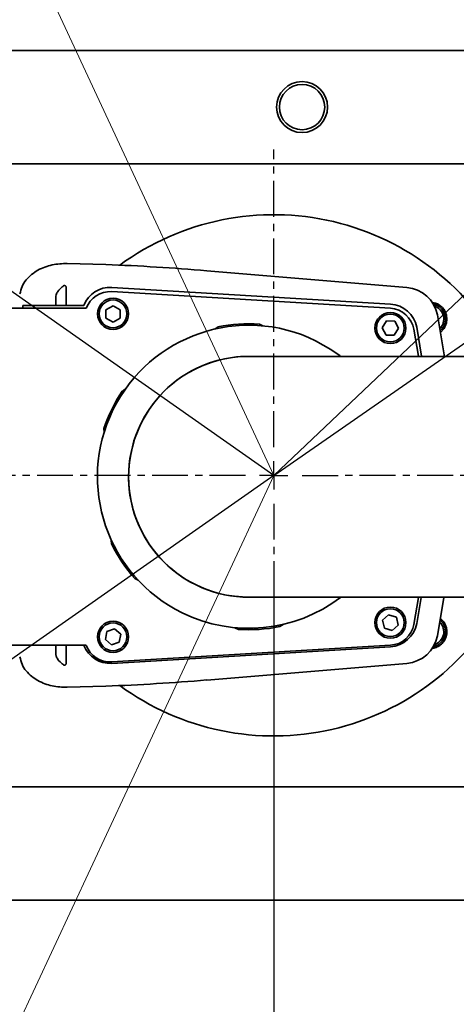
# Model space of a CAD drawing. Header units: millimetres. Extents: x -16 to 4241, y 0 to 4344.
# Tile 8 of 23: x 1398 to 1475, y 1713 to 1886. Entities that reach past the tile are written whole.
import ezdxf

# ---------------------------------------------------------------- set-up
doc = ezdxf.new("R2010")
doc.units = ezdxf.units.MM
doc.header["$PDSIZE"] = -1
doc.linetypes.add('CENTER', pattern=[10.16, 6.35, -1.27, 1.27, -1.27])
doc.linetypes.add('CENTER2', pattern=[28.575, 19.05, -3.175, 3.175, -3.175])
doc.layers.add('中心线层', color=4, linetype='CENTER')
doc.dimstyles.new('1比1', dxfattribs={"dimscale": 8, "dimtxt": 2.5, "dimasz": 2, "dimexe": 1.5, "dimexo": 0.625, "dimtad": 1, "dimtoh": 1, "dimdec": 1, "dimtxsty": 'Standard', "dimcen": 2.5, "dimclrd": 1, "dimclre": 1, "dimadec": 0, "dimazin": 0, "dimtfac": 1, "dimtdec": 1, "dimtmove": 0, "dimatfit": 3, "dimfxl": 1, "dimarcsym": 0})
doc.dimstyles.new('1比2 放大', dxfattribs={"dimscale": 5, "dimtxt": 2.5, "dimasz": 2, "dimexe": 1.5, "dimexo": 0.625, "dimtad": 1, "dimtoh": 1, "dimdec": 1, "dimlfac": 0.5, "dimtxsty": 'Standard', "dimcen": 2.5, "dimclrd": 1, "dimclre": 1, "dimadec": 0, "dimazin": 0, "dimtfac": 1, "dimtdec": 1, "dimtmove": 0, "dimatfit": 3, "dimfxl": 1, "dimarcsym": 0})

# ---------------------------------------------------------------- blocks, each defined once
blk = doc.blocks.new('*D143')
at = {"color": 1, "lineweight": -2, "transparency": 16777216}
blk.add_arc((1262.85, 2191.14), 153.54, 273.7323, 291.2677, dxfattribs=at)
at = {"color": 1, "transparency": 16777216}
for points in [[(1317.89, 2049.58), (1319.2, 2046.52), (1327.74, 2051.98)], [(1272.9, 2036.25), (1272.79, 2039.59), (1262.85, 2037.59)]]:
    blk.add_solid(points, dxfattribs=at)
at = {"layer": 'Defpoints', "color": 0, "transparency": 16777216}
for p in [(1262.85, 2191.14), (1262.85, 2191.14), (1285.1, 2039.21), (1262.85, 1916.14), (1442.46, 1805.96)]:
    blk.add_point(p, dxfattribs=at)
at = {"color": 0, "transparency": 16777216, "insert": (1294.05, 2050.39), "char_height": 12.5, "attachment_point": 5, "rotation": 12.5}
blk.add_mtext('25°', dxfattribs=at)
blk = doc.blocks.new('*D144')
at = {"color": 1, "lineweight": -2, "transparency": 16777216}
blk.add_arc((1262.85, 1420.77), 136.85, 69.1878, 85.8122, dxfattribs=at)
at = {"color": 1, "transparency": 16777216}
for points in [[(1272.78, 1555.59), (1272.91, 1558.92), (1262.85, 1557.62)], [(1312.12, 1550.23), (1310.83, 1547.16), (1320.69, 1544.8)]]:
    blk.add_solid(points, dxfattribs=at)
at = {"layer": 'Defpoints', "color": 0, "transparency": 16777216}
for p in [(1442.46, 1805.96), (1262.85, 1695.77), (1282.68, 1556.18), (1262.85, 1420.77), (1262.85, 1420.77)]:
    blk.add_point(p, dxfattribs=at)
at = {"color": 0, "transparency": 16777216, "insert": (1295.31, 1563.35), "char_height": 12.5, "attachment_point": 5, "rotation": 347.174}
blk.add_mtext('25°', dxfattribs=at)
blk = doc.blocks.new('*D145')
at = {"color": 1, "lineweight": -2, "transparency": 16777216}
blk.add_arc((1442.47, 1805.95), 137.56, 4.1924, 110.8339, dxfattribs=at)
at = {"color": 1, "transparency": 16777216}
for points in [[(1394.19, 1932.98), (1392.89, 1936.05), (1384.33, 1930.62)], [(1581.32, 1816.07), (1577.99, 1815.95), (1580.03, 1806.02)]]:
    blk.add_solid(points, dxfattribs=at)
at = {"layer": 'Defpoints', "color": 0, "transparency": 16777216}
for p in [(1262.85, 2191.14), (1550.34, 1891.31), (1442.46, 1805.96), (1447.46, 1805.96), (2218.83, 1806.31)]:
    blk.add_point(p, dxfattribs=at)
at = {"color": 0, "transparency": 16777216, "insert": (1521.38, 1929.9), "char_height": 12.5, "attachment_point": 5, "rotation": 327.5132}
blk.add_mtext('115°', dxfattribs=at)
blk = doc.blocks.new('*D146')
at = {"color": 1, "lineweight": -2, "transparency": 16777216}
blk.add_arc((1442.46, 1805.95), 136.53, 249.1974, 355.8289, dxfattribs=at)
at = {"color": 1, "transparency": 16777216}
for points in [[(1576.97, 1796.08), (1580.3, 1795.96), (1579, 1806.02)], [(1393.32, 1676.78), (1394.62, 1679.86), (1384.76, 1682.21)]]:
    blk.add_solid(points, dxfattribs=at)
at = {"layer": 'Defpoints', "color": 0, "transparency": 16777216}
for p in [(1442.46, 1805.96), (1447.46, 1805.96), (2218.83, 1806.31), (1473.97, 1673.1), (1262.85, 1420.77)]:
    blk.add_point(p, dxfattribs=at)
at = {"color": 0, "transparency": 16777216, "insert": (1510.81, 1698.72), "char_height": 12.5, "attachment_point": 5, "rotation": 32.5132}
blk.add_mtext('115°', dxfattribs=at)
blk = doc.blocks.new('*D147')
at = {"color": 1, "lineweight": -2, "transparency": 16777216}
blk.add_arc((1442.47, 1805.95), 245.99, 2.3556, 142.6707, dxfattribs=at)
at = {"color": 1, "transparency": 16777216}
for points in [[(1248.21, 1954.14), (1245.52, 1956.11), (1240.96, 1947.05)], [(1689.92, 1816.1), (1686.59, 1816.03), (1688.46, 1806.07)]]:
    blk.add_solid(points, dxfattribs=at)
at = {"layer": 'Defpoints', "color": 0, "transparency": 16777216}
for p in [(1094.32, 2049.73), (1605.95, 1989.77), (1442.46, 1805.96), (1447.46, 1805.96), (2218.83, 1806.31)]:
    blk.add_point(p, dxfattribs=at)
at = {"color": 0, "transparency": 16777216, "insert": (1519.2, 2049.52), "char_height": 12.5, "attachment_point": 5, "rotation": 342.5132}
blk.add_mtext('145°', dxfattribs=at)
blk = doc.blocks.new('*D148')
at = {"color": 1, "lineweight": -2, "transparency": 16777216}
blk.add_arc((1442.46, 1805.95), 244.96, 217.3392, 357.6871, dxfattribs=at)
at = {"color": 1, "transparency": 16777216}
for points in [[(1685.55, 1796.1), (1688.88, 1796.03), (1687.42, 1806.07)], [(1246.36, 1656.4), (1249.05, 1658.36), (1241.8, 1665.45)]]:
    blk.add_solid(points, dxfattribs=at)
at = {"layer": 'Defpoints', "color": 0, "transparency": 16777216}
for p in [(1442.46, 1805.96), (1447.46, 1805.96), (2218.83, 1806.31), (1414.06, 1562.65), (1094.32, 1562.19)]:
    blk.add_point(p, dxfattribs=at)
at = {"color": 0, "transparency": 16777216, "insert": (1513.35, 1581.29), "char_height": 12.5, "attachment_point": 5, "rotation": 17.5132}
blk.add_mtext('145°', dxfattribs=at)
blk = doc.blocks.new('*D149')
at = {"color": 1, "lineweight": -2, "transparency": 16777216}
for p, q in [((2115.12, 2271.94), (2031.03, 2213.69)), ((2186.78, 2271.94), (2115.12, 2271.94)), ((1442.46, 1805.96), (2017.88, 2204.58))]:
    blk.add_line(p, q, dxfattribs=at)
at = {"color": 1, "transparency": 16777216}
blk.add_solid([(2029.51, 2215.88), (2032.55, 2211.5), (2017.88, 2204.58)], dxfattribs=at)
at = {"layer": 'Defpoints', "color": 0, "transparency": 16777216}
for p in [(2017.88, 2204.58), (1442.46, 1805.96)]:
    blk.add_point(p, dxfattribs=at)
at = {"color": 0, "transparency": 16777216, "insert": (2153.45, 2286.94), "char_height": 20, "attachment_point": 5}
blk.add_mtext('R700', dxfattribs=at)
blk = doc.blocks.new('*D150')
at = {"color": 1, "lineweight": -2, "transparency": 16777216}
for p, q in [((1984.35, 2319.28), (1607.05, 1961.87)), ((2082.68, 2319.28), (1984.35, 2319.28)), ((1442.46, 1805.96), (1595.44, 1950.87))]:
    blk.add_line(p, q, dxfattribs=at)
at = {"color": 1, "transparency": 16777216}
blk.add_solid([(1605.22, 1963.81), (1608.89, 1959.93), (1595.44, 1950.87)], dxfattribs=at)
at = {"layer": 'Defpoints', "color": 0, "transparency": 16777216}
for p in [(1595.44, 1950.87), (1442.46, 1805.96)]:
    blk.add_point(p, dxfattribs=at)
at = {"color": 0, "transparency": 16777216, "insert": (2036.01, 2335.94), "char_height": 20, "attachment_point": 5}
blk.add_mtext('R210,7', dxfattribs=at)
blk = doc.blocks.new('*D151')
at = {"color": 1, "lineweight": -2, "transparency": 16777216}
for p, q in [((967.04, 1800.96), (967.04, 1202.57)), ((1442.46, 1785.69), (1442.46, 1202.57)), ((983.04, 1214.57), (1426.46, 1214.57))]:
    blk.add_line(p, q, dxfattribs=at)
at = {"color": 1, "transparency": 16777216}
for points in [[(983.04, 1217.24), (983.04, 1211.91), (967.04, 1214.57)], [(1426.46, 1217.24), (1426.46, 1211.91), (1442.46, 1214.57)]]:
    blk.add_solid(points, dxfattribs=at)
at = {"layer": 'Defpoints', "color": 0, "transparency": 16777216}
for p in [(967.04, 1805.96), (1442.46, 1790.69), (1442.46, 1214.57)]:
    blk.add_point(p, dxfattribs=at)
at = {"color": 0, "transparency": 16777216, "insert": (1204.75, 1231.24), "char_height": 20, "attachment_point": 5}
blk.add_mtext('475,4', dxfattribs=at)
blk = doc.blocks.new('*D152')
at = {"color": 1, "lineweight": -2, "transparency": 16777216}
for p, q in [((1442.46, 1786.45), (1442.46, 1051.57)), ((819.32, 1557.19), (819.32, 1051.57)), ((835.32, 1063.57), (1426.46, 1063.57))]:
    blk.add_line(p, q, dxfattribs=at)
at = {"color": 1, "transparency": 16777216}
for points in [[(835.32, 1066.24), (835.32, 1060.91), (819.32, 1063.57)], [(1426.46, 1066.24), (1426.46, 1060.91), (1442.46, 1063.57)]]:
    blk.add_solid(points, dxfattribs=at)
at = {"layer": 'Defpoints', "color": 0, "transparency": 16777216}
for p in [(1442.46, 1791.45), (819.32, 1562.19), (1442.46, 1063.57)]:
    blk.add_point(p, dxfattribs=at)
at = {"color": 0, "transparency": 16777216, "insert": (1130.89, 1080.24), "char_height": 20, "attachment_point": 5}
blk.add_mtext('623,1', dxfattribs=at)

msp = doc.modelspace()

# ---------------------------------------------------------------- hatches: boundary and pattern name
at = {"transparency": 33554457}
h = msp.add_hatch(color=7, dxfattribs=at)
h.dxf.hatch_style = 1
h.paths.add_polyline_path([(869.06, 2207.46, 0.45272), (967.04, 1805.96, 0.45272), (869.06, 1404.45, 3.171595)])
h.paths.add_polyline_path([(1263.04, 1695.46, -0.193432), (1162.56, 1805.71, -0.193443), (1262.85, 1916.14, -3.536698)], flags=16)

# ---------------------------------------------------------------- linework, layer by layer
at = {"color": 2, "linetype": 'Continuous', "lineweight": 18}
for p in [(1262.85, 2191.14), (1262.85, 1420.77)]:
    msp.add_line(p, (1442.46, 1805.96), dxfattribs=at)
at = {"color": 2}
for q in [(1094.32, 2049.73), (1094.32, 1562.19)]:
    msp.add_line((1442.46, 1805.96), q, dxfattribs=at)
at = {"color": 7, "linetype": 'Continuous', "lineweight": 35}
for p, q in [((1349.46, 1880.96), (1476.46, 1880.96)), ((1377.96, 1860.96), (1842.85, 1860.96)), ((1405.98, 1843.36), (1412.78, 1843.16)), ((1465.97, 1839.13), (1430.64, 1842.07)), ((1405.8, 1838.78), (1405.8, 1835.96)), ((1463.09, 1836.19), (1413.86, 1839.14)), ((1403.95, 1837.31), (1403.95, 1835.96)), ((1463.06, 1835.44), (1413.83, 1838.39)), ((1274.93, 1835.46), (1405.09, 1835.46)), ((1398.1, 1835.46), (1398.1, 1835.96)), ((1398.1, 1835.96), (1403.95, 1835.96)), ((1403.95, 1835.96), (1405.8, 1835.96)), ((1406.64, 1835.46), (1405.09, 1835.46)), ((1405.8, 1835.96), (1408.9, 1835.96)), ((1406.64, 1835.46), (1409.34, 1835.46)), ((1412.81, 1835.18), (1414.06, 1835.9)), ((1412.81, 1833.73), (1412.81, 1835.18)), ((1414.06, 1835.9), (1415.31, 1835.18)), ((1415.31, 1835.18), (1415.31, 1833.73)), ((1414.06, 1833.01), (1412.81, 1833.73)), ((1415.31, 1833.73), (1414.06, 1833.01)), ((1432.04, 1831.77), (1432.61, 1832.15)), ((1439.93, 1832.64), (1440.54, 1832.34)), ((1461.62, 1832.01), (1462.39, 1833.23)), ((1462.3, 1830.73), (1461.62, 1832.01)), ((1462.39, 1833.23), (1463.83, 1833.18)), ((1464.51, 1831.91), (1463.74, 1830.68)), ((1463.83, 1833.18), (1464.51, 1831.91)), ((1468, 1826.97), (1467.21, 1831.75)), ((1468.54, 1826.97), (1467.71, 1832.09)), ((1463.74, 1830.68), (1462.3, 1830.73)), ((1415.67, 1820.78), (1416.23, 1821.16)), ((1412.48, 1813.52), (1412.43, 1814.2)), ((1413.81, 1793.85), (1413.76, 1794.53)), ((1418.51, 1787.46), (1417.89, 1787.76)), ((1467.21, 1779.66), (1468, 1784.43)), ((1467.71, 1779.82), (1468.47, 1784.43)), ((1472.51, 1784.43), (1471.36, 1777.63)), ((1461.69, 1780.39), (1462.75, 1781.36)), ((1462.75, 1781.36), (1464.13, 1780.93)), ((1444.09, 1779.64), (1443.52, 1779.26)), ((1462, 1778.98), (1461.69, 1780.39)), ((1464.44, 1779.52), (1463.38, 1778.55)), ((1464.13, 1780.93), (1464.44, 1779.52)), ((1412.71, 1776.97), (1412.96, 1778.39)), ((1412.96, 1778.39), (1414.32, 1778.88)), ((1414.32, 1778.88), (1415.42, 1777.95)), ((1415.42, 1777.95), (1415.17, 1776.52)), ((1436.2, 1778.77), (1435.59, 1779.07)), ((1463.38, 1778.55), (1462, 1778.98)), ((1413.81, 1776.03), (1412.71, 1776.97)), ((1415.17, 1776.52), (1413.81, 1776.03)), ((1405.09, 1775.96), (1274.93, 1775.96)), ((1403.95, 1775.96), (1403.95, 1774.6)), ((1405.8, 1775.96), (1403.95, 1775.96)), ((1405.8, 1775.96), (1405.8, 1773.13)), ((1408.9, 1775.96), (1405.8, 1775.96)), ((1409.34, 1775.96), (1406.64, 1775.96)), ((1413.83, 1773.02), (1463.06, 1775.97)), ((1413.86, 1772.77), (1463.09, 1775.72)), ((1465.97, 1772.78), (1430.64, 1769.84)), ((1405.98, 1768.55), (1412.78, 1768.75)), ((1842.68, 1750.96), (1377.96, 1750.96)), ((1476.46, 1730.96), (1349.46, 1730.96))]:
    msp.add_line(p, q, dxfattribs=at)
at = {"color": 7, "linetype": 'Continuous', "lineweight": 35, "flags": 128}
for points in [[(1471.36, 1834.28), (1472.54, 1827.26), (1472.58, 1826.98)], [(1471.92, 1831.2), (1472.55, 1831.89), (1472.96, 1832.86)], [(1449.85, 1829.72), (1452.56, 1828.19), (1454.21, 1827.03)], [(1472.96, 1779.05), (1472.55, 1780.03), (1471.92, 1780.71)]]:
    msp.add_lwpolyline(points, dxfattribs=at)
at = {"color": 7, "linetype": 'Continuous', "lineweight": 35}
for centre, radius in [((1447.46, 1870.96), 4.5), ((1447.46, 1870.96), 4), ((1414.06, 1834.46), 2.75), ((1414.06, 1834.46), 2.45), ((1463.06, 1831.96), 2.75), ((1463.06, 1831.96), 2.45), ((1463.06, 1779.96), 2.75), ((1463.06, 1779.96), 2.45), ((1414.06, 1777.46), 2.75), ((1414.06, 1777.46), 2.45)]:
    msp.add_circle(centre, radius, dxfattribs=at)
at = {"color": 3, "linetype": 'CENTER2'}
for radius, start, end in [(700, 215, 145), (210.71, 211.5264, 148.4736)]:
    msp.add_arc((1442.46, 1805.96), radius, start, end, dxfattribs=at)
at = {"color": 7, "linetype": 'Continuous', "lineweight": 35}
for centre, radius, start, end in [((1442.46, 1805.96), 46, 27.2487, 126.2388), ((1397.43, 1443.46), 400, 85.2364, 87.8002), ((1413.56, 1834.15), 5, 86.5694, 158.7927), ((1465.47, 1833.15), 6, 10.886, 85.2364), ((1413.56, 1833.9), 4.5, 86.5694, 159.7339), ((1462.79, 1830.95), 4.5, 10.3122, 86.5694), ((1462.79, 1831.2), 5, 10.3122, 86.5694), ((1470.04, 1833.53), 2.75, 311.8436, 77.6638), ((1470.04, 1833.53), 2.45, 316.338, 71.2147), ((1438.06, 1805.71), 26.75, 63.8561, 243.8561), ((1438.06, 1805.71), 27, 86.0477, 101.6645), ((1438.06, 1805.71), 21.25, 90, 270), ((1438.06, 1805.71), 21.25, 90.1836, 270.7517), ((1438.06, 1805.71), 27, 146.0477, 161.6645), ((1438.06, 1805.71), 27, 206.0477, 221.6645), ((1442.46, 1805.96), 46, 233.7612, 332.0642), ((1438.06, 1805.71), 26.75, 243.8561, 307.2232), ((1462.79, 1780.46), 4.5, 273.4306, 349.6878), ((1462.79, 1780.71), 5, 273.4306, 349.6878), ((1470.04, 1778.38), 2.75, 282.3362, 48.1564), ((1470.04, 1778.38), 2.45, 288.7853, 43.662), ((1438.06, 1805.71), 27, 266.0477, 281.6645), ((1465.47, 1778.76), 6, 274.7636, 349.114), ((1413.56, 1777.76), 5, 201.2073, 273.4306), ((1413.56, 1777.51), 4.5, 200.2661, 273.4306), ((1397.43, 2168.46), 400, 272.1998, 274.7636)]:
    msp.add_arc(centre, radius, start, end, dxfattribs=at)
for points, knots in [([(1397.61, 1837.98), (1397.71, 1838.43), (1397.91, 1839.33), (1398.92, 1840.87), (1400.73, 1842.28), (1403.29, 1843.24), (1405.08, 1843.32), (1405.98, 1843.36)], [0, 0, 0, 0, 0.1267953, 0.2535673, 0.5033533, 0.7513738, 1, 1, 1, 1]), ([(1403.95, 1837.31), (1403.97, 1837.49), (1404.01, 1837.9), (1404.4, 1838.6), (1404.87, 1839.05), (1405.2, 1839.31), (1405.25, 1839.35)], [0, 0, 0, 0, 0.2073673, 0.4670396, 0.9221019, 1, 1, 1, 1]), ([(1405.25, 1839.35), (1405.31, 1839.38), (1405.39, 1839.44), (1405.51, 1839.46), (1405.6, 1839.44), (1405.67, 1839.38), (1405.74, 1839.28), (1405.8, 1839.08), (1405.8, 1838.9), (1405.8, 1838.78)], [0, 0, 0, 0, 0.183007, 0.281647, 0.364862, 0.448425, 0.543029, 0.69544, 1, 1, 1, 1]), ([(1471.51, 1836.15), (1471.41, 1836.2), (1471.05, 1836.39), (1470.65, 1836.45), (1470.35, 1836.5)], [0, 0, 0, 0, 0.269088, 1, 1, 1, 1]), ([(1472.66, 1835), (1472.64, 1835.03), (1472.49, 1835.28), (1472.14, 1835.74), (1471.72, 1836.01), (1471.51, 1836.15)], [0, 0, 0, 0, 0.081559, 0.540661, 1, 1, 1, 1]), ([(1472.96, 1832.86), (1473.01, 1833.13), (1473.05, 1833.44), (1473.01, 1834.04), (1472.92, 1834.49), (1472.72, 1834.87), (1472.66, 1835)], [0, 0, 0, 0, 0.361408, 0.406633, 0.810418, 1, 1, 1, 1]), ([(1843.2, 1826.96), (1839.99, 1826.96), (1833.77, 1826.96), (1824.08, 1826.96), (1814.57, 1826.96), (1805.29, 1826.96), (1796.29, 1826.96), (1787.64, 1826.96), (1779.37, 1826.96), (1771.2, 1826.96), (1763.19, 1826.96), (1755.43, 1826.96), (1748.31, 1826.96), (1741.59, 1826.96), (1734.99, 1826.96), (1728.22, 1826.96), (1719.43, 1826.96), (1708.45, 1826.96), (1695.13, 1826.96), (1681.22, 1826.96), (1666.76, 1826.96), (1651.8, 1826.96), (1636.56, 1826.96), (1621.28, 1826.96), (1606.19, 1826.96), (1591.4, 1826.96), (1576.93, 1826.96), (1562.85, 1826.96), (1549.2, 1826.96), (1536.03, 1826.96), (1523.43, 1826.96), (1511.6, 1826.96), (1500.69, 1826.96), (1490.79, 1826.96), (1481.85, 1826.96), (1473.84, 1826.96), (1468.04, 1826.96), (1463.88, 1826.96), (1460.92, 1826.96), (1457.69, 1826.96), (1454.21, 1826.96), (1450.28, 1826.96), (1446.11, 1826.96), (1442.54, 1826.96), (1440.05, 1826.96), (1438.45, 1826.96), (1438.19, 1826.96), (1438.06, 1826.96)], [0, 0, 0, 0, 0.027599, 0.05358, 0.078031, 0.101019, 0.122597, 0.142809, 0.161686, 0.179256, 0.197757, 0.214598, 0.229795, 0.243555, 0.257344, 0.271465, 0.285916, 0.312003, 0.339105, 0.367221, 0.396345, 0.42647, 0.457498, 0.488558, 0.519424, 0.550091, 0.580556, 0.610818, 0.640881, 0.670754, 0.700452, 0.729649, 0.757612, 0.784345, 0.809879, 0.834241, 0.857452, 0.866583, 0.876981, 0.888933, 0.902429, 0.917332, 0.937554, 0.95883, 0.973081, 0.986937, 1, 1, 1, 1]), ([(1438.06, 1784.46), (1438.19, 1784.46), (1438.44, 1784.46), (1439.96, 1784.46), (1442.09, 1784.46), (1444.81, 1784.46), (1447.86, 1784.46), (1450.76, 1784.46), (1453.41, 1784.46), (1455.94, 1784.46), (1458.52, 1784.46), (1462.48, 1784.46), (1468.11, 1784.46), (1475.8, 1784.46), (1484.28, 1784.46), (1493.55, 1784.46), (1503.57, 1784.46), (1514.31, 1784.46), (1525.76, 1784.46), (1537.91, 1784.46), (1550.75, 1784.46), (1564.23, 1784.46), (1578.18, 1784.46), (1592.39, 1784.46), (1606.61, 1784.46), (1620.74, 1784.46), (1634.74, 1784.46), (1647.65, 1784.46), (1659.46, 1784.46), (1670.17, 1784.46), (1680.69, 1784.46), (1691.08, 1784.46), (1701.06, 1784.46), (1710.9, 1784.46), (1720.8, 1784.46), (1731.3, 1784.46), (1742.37, 1784.46), (1753.96, 1784.46), (1765.39, 1784.46), (1776.59, 1784.46), (1787.5, 1784.46), (1798.59, 1784.46), (1809.82, 1784.46), (1821.1, 1784.46), (1832.4, 1784.46), (1839.54, 1784.46), (1843.2, 1784.46)], [0, 0, 0, 0, 0.012964, 0.026334, 0.039634, 0.055949, 0.070747, 0.083558, 0.094108, 0.103756, 0.113591, 0.123569, 0.147393, 0.171996, 0.197406, 0.223501, 0.25012, 0.277295, 0.305053, 0.333418, 0.362411, 0.392048, 0.422265, 0.452217, 0.481661, 0.510588, 0.53899, 0.566856, 0.588758, 0.610308, 0.631504, 0.652342, 0.673321, 0.692236, 0.712573, 0.734344, 0.757561, 0.782242, 0.808415, 0.832062, 0.856861, 0.882852, 0.910086, 0.938629, 0.968565, 1, 1, 1, 1]), ([(1472.66, 1776.91), (1472.71, 1777.01), (1472.91, 1777.41), (1473.09, 1778.12), (1473, 1778.76), (1472.96, 1779.05)], [0, 0, 0, 0, 0.150069, 0.616115, 1, 1, 1, 1]), ([(1471.51, 1775.76), (1471.54, 1775.78), (1471.79, 1775.93), (1472.24, 1776.28), (1472.52, 1776.7), (1472.66, 1776.91)], [0, 0, 0, 0, 0.0815585, 0.5406606, 1, 1, 1, 1]), ([(1403.95, 1774.6), (1403.97, 1774.42), (1404.01, 1774.01), (1404.4, 1773.31), (1404.87, 1772.86), (1405.2, 1772.6), (1405.25, 1772.56)], [0, 0, 0, 0, 0.207367, 0.46704, 0.922102, 1, 1, 1, 1]), ([(1470.34, 1775.4), (1470.61, 1775.44), (1471.02, 1775.51), (1471.38, 1775.7), (1471.51, 1775.76)], [0, 0, 0, 0, 0.663718, 1, 1, 1, 1]), ([(1397.61, 1773.93), (1397.71, 1773.48), (1397.91, 1772.58), (1398.92, 1771.04), (1400.73, 1769.63), (1403.29, 1768.67), (1405.08, 1768.59), (1405.98, 1768.55)], [0, 0, 0, 0, 0.126795, 0.253567, 0.503353, 0.751374, 1, 1, 1, 1]), ([(1405.25, 1772.56), (1405.31, 1772.53), (1405.39, 1772.47), (1405.51, 1772.46), (1405.6, 1772.47), (1405.67, 1772.53), (1405.74, 1772.63), (1405.8, 1772.83), (1405.8, 1773.01), (1405.8, 1773.13)], [0, 0, 0, 0, 0.1830071, 0.2816473, 0.3648623, 0.4484253, 0.5430286, 0.6954395, 1, 1, 1, 1])]:
    msp.add_open_spline(points, degree=3, knots=knots, dxfattribs=at)
at = {"layer": '中心线层', "color": 4}
for p, q in [((1442.46, 1810.96), (1442.46, 1863.46)), ((1442.46, 1805.96), (1442.46, 1808.46)), ((1437.46, 1805.96), (1162.56, 1805.71)), ((1442.46, 1805.96), (1439.96, 1805.96)), ((1442.46, 1805.96), (1442.46, 1803.46)), ((1442.46, 1805.96), (1444.96, 1805.96)), ((1447.46, 1805.96), (2218.83, 1806.31)), ((1442.46, 1800.96), (1442.46, 1748.46))]:
    msp.add_line(p, q, dxfattribs=at)

# ---------------------------------------------------------------- dimensions: what is measured, and where the dimension line sits
for mpoint, picture, middle in [((1595.44, 1950.87), '*D150', (2036.01, 2319.28)), ((2017.88, 2204.58), '*D149', (2153.45, 2271.94))]:
    dim = msp.add_radius_dim(center=(1442.46, 1805.96), mpoint=mpoint, dimstyle='1比1')
    dim.commit()
    dim.dimension.update_dxf_attribs({"geometry": picture, "text_midpoint": middle, "dimtype": 164})
for base, line1, line2, picture, middle in [((1285.1, 2039.21), ((1262.85, 1916.14), (1262.85, 2191.14)), ((1262.85, 2191.14), (1442.46, 1805.96)), '*D143', (1294.05, 2050.39)), ((1550.34, 1891.31), ((1447.46, 1805.96), (2218.83, 1806.31)), ((1262.85, 2191.14), (1442.46, 1805.96)), '*D145', (1521.38, 1929.9)), ((1605.95, 1989.77), ((1447.46, 1805.96), (2218.83, 1806.31)), ((1442.46, 1805.96), (1094.32, 2049.73)), '*D147', (1519.2, 2049.52)), ((1414.06, 1562.65), ((1447.46, 1805.96), (2218.83, 1806.31)), ((1442.46, 1805.96), (1094.32, 1562.19)), '*D148', (1513.35, 1581.29)), ((1473.97, 1673.1), ((1447.46, 1805.96), (2218.83, 1806.31)), ((1262.85, 1420.77), (1442.46, 1805.96)), '*D146', (1510.81, 1698.72))]:
    dim = msp.add_angular_dim_2l(base=base, line1=line1, line2=line2, dimstyle='1比2 放大')
    dim.commit()
    dim.dimension.update_dxf_attribs({"geometry": picture, "text_midpoint": middle})
for base, p1, p2, picture, middle in [((1442.46, 1214.57), (967.04, 1805.96), (1442.46, 1790.69), '*D151', (1204.75, 1231.24)), ((1442.46, 1063.57), (819.32, 1562.19), (1442.46, 1791.45), '*D152', (1130.89, 1080.24))]:
    dim = msp.add_linear_dim(base=base, p1=p1, p2=p2, dimstyle='1比1')
    dim.commit()
    dim.dimension.update_dxf_attribs({"geometry": picture, "text_midpoint": middle})
dim = msp.add_angular_dim_2l(base=(1282.68, 1556.18), line1=((1262.85, 1695.77), (1262.85, 1420.77)), line2=((1262.85, 1420.77), (1442.46, 1805.96)), dimstyle='1比2 放大')
dim.commit()
dim.dimension.update_dxf_attribs({"geometry": '*D144', "text_midpoint": (1293.23, 1554.21), "dimtype": 162})

doc.saveas('drawing.dxf')
